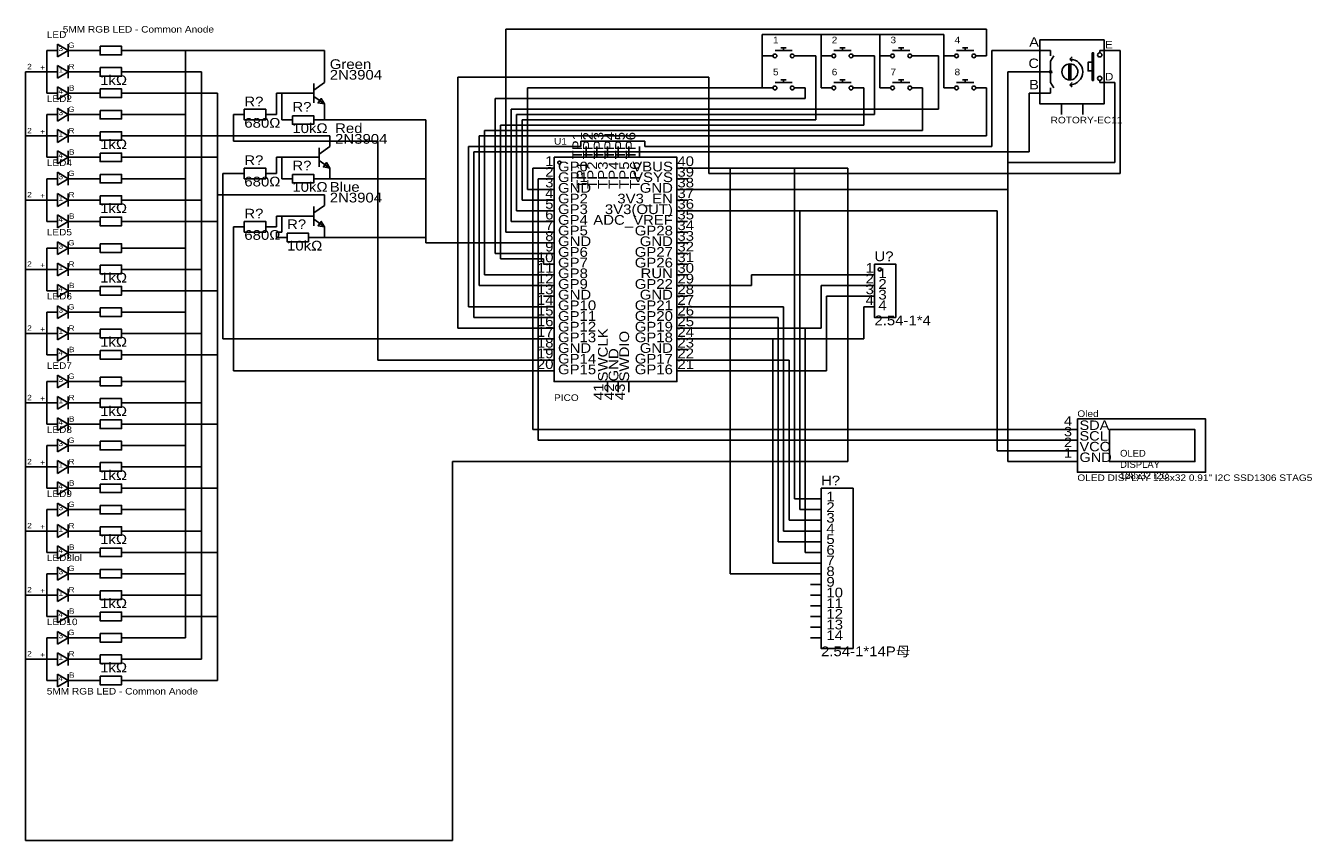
# Model space of a CAD drawing. Header units: millimetres. Extents: x 9 to 311, y 13 to 207.
import ezdxf
from ezdxf.enums import TextEntityAlignment as Align

# ---------------------------------------------------------------- set-up
doc = ezdxf.new("R2010")
doc.units = ezdxf.units.MM
doc.header["$MEASUREMENT"] = 0
doc.styles.get("Standard").update_dxf_attribs({"font": 'arial.ttf'})

msp = doc.modelspace()

# ---------------------------------------------------------------- linework, layer by layer
at = {"color": 1, "true_color": 0x008800}
for points in [[(123.19, 157.48), (123.19, 205.74)], [(123.19, 205.74), (237.49, 205.74)], [(237.49, 205.74), (237.49, 199.39)], [(184.15, 204.47), (184.15, 199.39)], [(198.12, 204.47), (184.15, 204.47)], [(198.12, 204.47), (198.12, 199.39)], [(198.12, 204.47), (212.09, 204.47)], [(227.33, 204.47), (212.09, 204.47)], [(212.09, 204.47), (212.09, 199.39)], [(227.33, 204.47), (227.33, 199.39)], [(46.99, 200.66), (34.29, 200.66)], [(46.99, 200.66), (46.99, 185.42)], [(46.99, 200.66), (80.01, 200.66)], [(80.01, 200.66), (80.01, 195.58)], [(184.15, 199.39), (184.15, 191.77)], [(196.85, 199.39), (194.31, 199.39)], [(196.85, 184.15), (196.85, 199.39)], [(198.12, 191.77), (198.12, 199.39)], [(210.82, 199.39), (208.28, 199.39)], [(210.82, 185.42), (210.82, 199.39)], [(212.09, 191.77), (212.09, 199.39)], [(226.06, 199.39), (222.25, 199.39)], [(226.06, 186.69), (226.06, 199.39)], [(227.33, 191.77), (227.33, 199.39)], [(238.76, 177.8), (238.76, 200.66)], [(238.76, 200.66), (247.65, 200.66)], [(269.24, 200.66), (267.97, 200.66)], [(269.24, 171.45), (269.24, 200.66)], [(8.89, 195.58), (8.89, 180.34)], [(111.76, 134.62), (111.76, 194.31)], [(111.76, 194.31), (171.45, 194.31)], [(171.45, 194.31), (171.45, 171.45)], [(242.57, 195.58), (242.57, 173.99)], [(242.57, 195.58), (247.65, 195.58)], [(68.58, 185.42), (68.58, 190.5)], [(68.58, 190.5), (69.85, 190.5)], [(69.85, 184.15), (69.85, 190.5)], [(74.93, 190.5), (69.85, 190.5)], [(128.27, 191.77), (184.15, 191.77)], [(128.27, 167.64), (128.27, 191.77)], [(194.31, 189.23), (194.31, 191.77)], [(208.28, 182.88), (208.28, 191.77)], [(222.25, 181.61), (222.25, 191.77)], [(237.49, 180.34), (237.49, 191.77)], [(247.65, 176.53), (247.65, 190.5)], [(267.97, 173.99), (267.97, 193.04)], [(120.65, 152.4), (120.65, 189.23)], [(120.65, 189.23), (194.31, 189.23)], [(34.29, 185.42), (46.99, 185.42)], [(46.99, 185.42), (46.99, 170.18)], [(58.42, 179.07), (58.42, 185.42)], [(80.01, 184.15), (80.01, 185.42)], [(104.14, 184.15), (80.01, 184.15)], [(104.14, 184.15), (104.14, 170.18)], [(124.46, 160.02), (124.46, 186.69)], [(124.46, 186.69), (226.06, 186.69)], [(125.73, 162.56), (125.73, 185.42)], [(125.73, 185.42), (210.82, 185.42)], [(127, 165.1), (127, 184.15)], [(127, 184.15), (196.85, 184.15)], [(118.11, 147.32), (118.11, 181.61)], [(118.11, 181.61), (222.25, 181.61)], [(121.92, 151.13), (121.92, 182.88)], [(121.92, 182.88), (208.28, 182.88)], [(8.89, 180.34), (8.89, 165.1)], [(92.71, 179.07), (58.42, 179.07)], [(92.71, 127), (92.71, 179.07)], [(116.84, 144.78), (116.84, 180.34)], [(116.84, 180.34), (237.49, 180.34)], [(140.97, 177.8), (140.97, 179.07)], [(156.21, 179.07), (140.97, 179.07)], [(156.21, 179.07), (156.21, 177.8)], [(68.58, 175.26), (69.85, 175.26)], [(68.58, 175.26), (68.58, 171.45)], [(76.2, 175.26), (69.85, 175.26)], [(69.85, 170.18), (69.85, 175.26)], [(114.3, 139.7), (114.3, 177.8)], [(114.3, 177.8), (140.97, 177.8)], [(115.57, 137.16), (115.57, 176.53)], [(115.57, 176.53), (247.65, 176.53)], [(238.76, 177.8), (156.21, 177.8)], [(132.08, 172.72), (129.54, 172.72)], [(129.54, 172.72), (129.54, 110.49)], [(176.53, 172.72), (166.37, 172.72)], [(191.77, 172.72), (176.53, 172.72)], [(176.53, 172.72), (176.53, 76.2)], [(191.77, 93.98), (191.77, 172.72)], [(191.77, 172.72), (204.47, 172.72)], [(204.47, 172.72), (204.47, 102.87)], [(242.57, 167.64), (242.57, 173.99)], [(242.57, 173.99), (267.97, 173.99)], [(34.29, 170.18), (46.99, 170.18)], [(46.99, 170.18), (46.99, 153.67)], [(55.88, 132.08), (55.88, 171.45)], [(55.88, 171.45), (58.42, 171.45)], [(80.01, 170.18), (81.28, 170.18)], [(81.28, 170.18), (104.14, 170.18)], [(104.14, 156.21), (104.14, 170.18)], [(132.08, 170.18), (130.81, 170.18)], [(130.81, 170.18), (130.81, 107.95)], [(171.45, 171.45), (269.24, 171.45)], [(132.08, 167.64), (128.27, 167.64)], [(242.57, 167.64), (166.37, 167.64)], [(242.57, 167.64), (242.57, 102.87)], [(8.89, 165.1), (8.89, 148.59)], [(132.08, 165.1), (127, 165.1)], [(68.58, 158.75), (68.58, 161.29)], [(68.58, 161.29), (69.85, 161.29)], [(69.85, 161.29), (69.85, 157.48)], [(74.93, 161.29), (69.85, 161.29)], [(132.08, 160.02), (124.46, 160.02)], [(132.08, 162.56), (125.73, 162.56)], [(165.1, 162.56), (166.37, 162.56)], [(193.04, 162.56), (166.37, 162.56)], [(193.04, 162.56), (193.04, 91.44)], [(240.03, 162.56), (193.04, 162.56)], [(240.03, 162.56), (240.03, 105.41)], [(58.42, 124.46), (58.42, 158.75)], [(69.85, 157.48), (68.58, 157.48)], [(68.58, 157.48), (68.58, 156.21)], [(132.08, 157.48), (123.19, 157.48)], [(78.74, 156.21), (80.01, 156.21)], [(104.14, 156.21), (80.01, 156.21)], [(104.14, 154.94), (104.14, 156.21)], [(132.08, 154.94), (104.14, 154.94)], [(34.29, 153.67), (46.99, 153.67)], [(46.99, 153.67), (46.99, 138.43)], [(132.08, 152.4), (120.65, 152.4)], [(132.08, 151.13), (121.92, 151.13)], [(132.08, 149.86), (132.08, 151.13)], [(8.89, 148.59), (8.89, 133.35)], [(132.08, 147.32), (118.11, 147.32)], [(181.61, 144.78), (181.61, 147.32)], [(181.61, 147.32), (208.28, 147.32)], [(132.08, 144.78), (116.84, 144.78)], [(181.61, 144.78), (166.37, 144.78)], [(198.12, 134.62), (198.12, 144.78)], [(198.12, 144.78), (208.28, 144.78)], [(199.39, 124.46), (199.39, 142.24)], [(199.39, 142.24), (208.28, 142.24)], [(132.08, 139.7), (114.3, 139.7)], [(189.23, 139.7), (166.37, 139.7)], [(189.23, 86.36), (189.23, 139.7)], [(208.28, 132.08), (208.28, 139.7)], [(34.29, 138.43), (46.99, 138.43)], [(46.99, 138.43), (46.99, 121.92)], [(132.08, 137.16), (115.57, 137.16)], [(187.96, 137.16), (166.37, 137.16)], [(187.96, 83.82), (187.96, 137.16)], [(8.89, 133.35), (8.89, 116.84)], [(132.08, 134.62), (111.76, 134.62)], [(194.31, 134.62), (166.37, 134.62)], [(194.31, 81.28), (194.31, 134.62)], [(198.12, 134.62), (194.31, 134.62)], [(55.88, 132.08), (132.08, 132.08)], [(186.69, 132.08), (166.37, 132.08)], [(186.69, 78.74), (186.69, 132.08)], [(186.69, 132.08), (208.28, 132.08)], [(132.08, 127), (92.71, 127)], [(190.5, 127), (166.37, 127)], [(190.5, 88.9), (190.5, 127)], [(132.08, 124.46), (58.42, 124.46)], [(199.39, 124.46), (166.37, 124.46)], [(34.29, 121.92), (46.99, 121.92)], [(46.99, 121.92), (46.99, 106.68)], [(8.89, 116.84), (8.89, 101.6)], [(129.54, 110.49), (254, 110.49)], [(34.29, 106.68), (46.99, 106.68)], [(46.99, 106.68), (46.99, 91.44)], [(130.81, 107.95), (254, 107.95)], [(110.49, 102.87), (110.49, 12.7)], [(204.47, 102.87), (110.49, 102.87)], [(240.03, 105.41), (254, 105.41)], [(242.57, 102.87), (254, 102.87)], [(8.89, 101.6), (8.89, 86.36)], [(195.58, 93.98), (191.77, 93.98)], [(34.29, 91.44), (46.99, 91.44)], [(46.99, 91.44), (46.99, 76.2)], [(193.04, 91.44), (195.58, 91.44)], [(195.58, 88.9), (190.5, 88.9)], [(8.89, 86.36), (8.89, 71.12)], [(195.58, 86.36), (189.23, 86.36)], [(195.58, 83.82), (187.96, 83.82)], [(195.58, 78.74), (186.69, 78.74)], [(195.58, 81.28), (194.31, 81.28)], [(34.29, 76.2), (46.99, 76.2)], [(46.99, 60.96), (46.99, 76.2)], [(176.53, 76.2), (195.58, 76.2)], [(8.89, 55.88), (8.89, 71.12)], [(34.29, 60.96), (46.99, 60.96)], [(8.89, 12.7), (8.89, 55.88)], [(110.49, 12.7), (8.89, 12.7)]]:
    msp.add_lwpolyline(points, dxfattribs=at)
at = {"color": 1, "true_color": 0x8d2323}
for points in [[(250.19, 203.2), (250.19, 187.96), (265.43, 187.96), (265.43, 203.2)], [(262.64, 200.15), (262.64, 193.55), (262.89, 193.55), (262.89, 200.15)]]:
    msp.add_lwpolyline(points, close=True, dxfattribs=at)
for points in [[(16.51, 200.66), (13.97, 200.66)], [(13.97, 200.66), (13.97, 195.58)], [(16.51, 202.18), (16.51, 200.66)], [(19.05, 200.66), (16.51, 202.18)], [(16.51, 200.66), (16.51, 199.14)], [(16.51, 199.14), (19.05, 200.66)], [(19.05, 202.18), (19.05, 199.14)], [(24.13, 200.66), (19.05, 200.66)], [(247.65, 200.66), (252.73, 200.66)], [(252.73, 199.39), (252.73, 200.66)], [(252.73, 198.12), (253.49, 199.39)], [(264.41, 200.15), (264.41, 200.66)], [(265.43, 200.66), (264.41, 200.66)], [(267.97, 200.66), (265.43, 200.66)], [(16.51, 197.1), (16.51, 195.58)], [(19.05, 195.58), (16.51, 197.1)], [(19.05, 197.1), (19.05, 194.06)], [(252.73, 195.58), (252.73, 198.12)], [(262.64, 195.83), (261.62, 195.83), (261.62, 197.87), (262.64, 197.87)], [(8.89, 195.58), (13.97, 195.58)], [(13.97, 195.58), (13.97, 190.5)], [(13.97, 195.58), (16.51, 195.58)], [(16.51, 195.58), (16.51, 194.06)], [(16.51, 194.06), (19.05, 195.58)], [(24.13, 195.58), (19.05, 195.58)], [(247.65, 195.58), (252.73, 195.58)], [(252.73, 195.58), (252.73, 193.04)], [(264.41, 193.04), (264.41, 193.55)], [(13.97, 190.5), (16.51, 190.5)], [(16.51, 192.02), (16.51, 190.5)], [(19.05, 190.5), (16.51, 192.02)], [(16.51, 190.5), (16.51, 188.98)], [(16.51, 188.98), (19.05, 190.5)], [(19.05, 192.02), (19.05, 188.98)], [(24.13, 190.5), (19.05, 190.5)], [(247.65, 190.5), (252.73, 190.5)], [(252.73, 193.04), (253.49, 191.77)], [(252.73, 190.5), (252.73, 191.77)], [(265.43, 193.04), (264.41, 193.04)], [(267.97, 193.04), (265.43, 193.04)], [(255.27, 185.42), (255.27, 187.96)], [(260.35, 185.42), (260.35, 187.96)], [(16.51, 185.42), (13.97, 185.42)], [(13.97, 185.42), (13.97, 180.34)], [(16.51, 186.94), (16.51, 185.42)], [(19.05, 185.42), (16.51, 186.94)], [(16.51, 185.42), (16.51, 183.9)], [(16.51, 183.9), (19.05, 185.42)], [(19.05, 186.94), (19.05, 183.9)], [(24.13, 185.42), (19.05, 185.42)], [(16.51, 181.86), (16.51, 180.34)], [(19.05, 180.34), (16.51, 181.86)], [(19.05, 181.86), (19.05, 178.82)], [(8.89, 180.34), (13.97, 180.34)], [(13.97, 180.34), (13.97, 175.26)], [(13.97, 180.34), (16.51, 180.34)], [(16.51, 180.34), (16.51, 178.82)], [(16.51, 178.82), (19.05, 180.34)], [(24.13, 180.34), (19.05, 180.34)], [(13.97, 175.26), (16.51, 175.26)], [(16.51, 176.78), (16.51, 175.26)], [(19.05, 175.26), (16.51, 176.78)], [(16.51, 175.26), (16.51, 173.74)], [(16.51, 173.74), (19.05, 175.26)], [(19.05, 176.78), (19.05, 173.74)], [(24.13, 175.26), (19.05, 175.26)], [(16.51, 170.18), (13.97, 170.18)], [(13.97, 170.18), (13.97, 165.1)], [(16.51, 171.7), (16.51, 170.18)], [(19.05, 170.18), (16.51, 171.7)], [(16.51, 170.18), (16.51, 168.66)], [(16.51, 168.66), (19.05, 170.18)], [(19.05, 171.7), (19.05, 168.66)], [(24.13, 170.18), (19.05, 170.18)], [(16.51, 166.62), (16.51, 165.1)], [(19.05, 165.1), (16.51, 166.62)], [(19.05, 166.62), (19.05, 163.58)], [(8.89, 165.1), (13.97, 165.1)], [(13.97, 165.1), (13.97, 160.02)], [(13.97, 165.1), (16.51, 165.1)], [(16.51, 165.1), (16.51, 163.58)], [(16.51, 163.58), (19.05, 165.1)], [(24.13, 165.1), (19.05, 165.1)], [(13.97, 160.02), (16.51, 160.02)], [(16.51, 161.54), (16.51, 160.02)], [(19.05, 160.02), (16.51, 161.54)], [(16.51, 160.02), (16.51, 158.5)], [(16.51, 158.5), (19.05, 160.02)], [(19.05, 161.54), (19.05, 158.5)], [(24.13, 160.02), (19.05, 160.02)], [(16.51, 155.19), (16.51, 153.67)], [(19.05, 153.67), (16.51, 155.19)], [(19.05, 155.19), (19.05, 152.15)], [(16.51, 153.67), (13.97, 153.67)], [(13.97, 153.67), (13.97, 148.59)], [(16.51, 153.67), (16.51, 152.15)], [(16.51, 152.15), (19.05, 153.67)], [(24.13, 153.67), (19.05, 153.67)], [(8.89, 148.59), (13.97, 148.59)], [(13.97, 148.59), (13.97, 143.51)], [(13.97, 148.59), (16.51, 148.59)], [(16.51, 150.11), (16.51, 148.59)], [(19.05, 148.59), (16.51, 150.11)], [(16.51, 148.59), (16.51, 147.07)], [(16.51, 147.07), (19.05, 148.59)], [(19.05, 150.11), (19.05, 147.07)], [(24.13, 148.59), (19.05, 148.59)], [(16.51, 145.03), (16.51, 143.51)], [(19.05, 143.51), (16.51, 145.03)], [(19.05, 145.03), (19.05, 141.99)], [(13.97, 143.51), (16.51, 143.51)], [(16.51, 143.51), (16.51, 141.99)], [(16.51, 141.99), (19.05, 143.51)], [(24.13, 143.51), (19.05, 143.51)], [(16.51, 139.95), (16.51, 138.43)], [(19.05, 138.43), (16.51, 139.95)], [(19.05, 139.95), (19.05, 136.91)], [(16.51, 138.43), (13.97, 138.43)], [(13.97, 138.43), (13.97, 133.35)], [(16.51, 138.43), (16.51, 136.91)], [(16.51, 136.91), (19.05, 138.43)], [(24.13, 138.43), (19.05, 138.43)], [(8.89, 133.35), (13.97, 133.35)], [(13.97, 133.35), (13.97, 128.27)], [(13.97, 133.35), (16.51, 133.35)], [(16.51, 134.87), (16.51, 133.35)], [(19.05, 133.35), (16.51, 134.87)], [(16.51, 133.35), (16.51, 131.83)], [(16.51, 131.83), (19.05, 133.35)], [(19.05, 134.87), (19.05, 131.83)], [(24.13, 133.35), (19.05, 133.35)], [(13.97, 128.27), (16.51, 128.27)], [(16.51, 129.79), (16.51, 128.27)], [(19.05, 128.27), (16.51, 129.79)], [(16.51, 128.27), (16.51, 126.75)], [(16.51, 126.75), (19.05, 128.27)], [(19.05, 129.79), (19.05, 126.75)], [(24.13, 128.27), (19.05, 128.27)], [(16.51, 121.92), (13.97, 121.92)], [(13.97, 121.92), (13.97, 116.84)], [(16.51, 123.44), (16.51, 121.92)], [(19.05, 121.92), (16.51, 123.44)], [(16.51, 121.92), (16.51, 120.4)], [(16.51, 120.4), (19.05, 121.92)], [(19.05, 123.44), (19.05, 120.4)], [(24.13, 121.92), (19.05, 121.92)], [(16.51, 118.36), (16.51, 116.84)], [(19.05, 116.84), (16.51, 118.36)], [(19.05, 118.36), (19.05, 115.32)], [(8.89, 116.84), (13.97, 116.84)], [(13.97, 116.84), (13.97, 111.76)], [(13.97, 116.84), (16.51, 116.84)], [(16.51, 116.84), (16.51, 115.32)], [(16.51, 115.32), (19.05, 116.84)], [(24.13, 116.84), (19.05, 116.84)], [(13.97, 111.76), (16.51, 111.76)], [(16.51, 113.28), (16.51, 111.76)], [(19.05, 111.76), (16.51, 113.28)], [(16.51, 111.76), (16.51, 110.24)], [(16.51, 110.24), (19.05, 111.76)], [(19.05, 113.28), (19.05, 110.24)], [(24.13, 111.76), (19.05, 111.76)], [(16.51, 106.68), (13.97, 106.68)], [(13.97, 106.68), (13.97, 101.6)], [(16.51, 108.2), (16.51, 106.68)], [(19.05, 106.68), (16.51, 108.2)], [(16.51, 106.68), (16.51, 105.16)], [(16.51, 105.16), (19.05, 106.68)], [(19.05, 108.2), (19.05, 105.16)], [(24.13, 106.68), (19.05, 106.68)], [(16.51, 103.12), (16.51, 101.6)], [(19.05, 101.6), (16.51, 103.12)], [(19.05, 103.12), (19.05, 100.08)], [(8.89, 101.6), (13.97, 101.6)], [(13.97, 101.6), (13.97, 96.52)], [(13.97, 101.6), (16.51, 101.6)], [(16.51, 101.6), (16.51, 100.08)], [(16.51, 100.08), (19.05, 101.6)], [(24.13, 101.6), (19.05, 101.6)], [(16.51, 98.04), (16.51, 96.52)], [(19.05, 96.52), (16.51, 98.04)], [(19.05, 98.04), (19.05, 95)], [(13.97, 96.52), (16.51, 96.52)], [(16.51, 96.52), (16.51, 95)], [(16.51, 95), (19.05, 96.52)], [(24.13, 96.52), (19.05, 96.52)], [(16.51, 91.44), (13.97, 91.44)], [(13.97, 91.44), (13.97, 86.36)], [(16.51, 92.96), (16.51, 91.44)], [(19.05, 91.44), (16.51, 92.96)], [(16.51, 91.44), (16.51, 89.92)], [(16.51, 89.92), (19.05, 91.44)], [(19.05, 92.96), (19.05, 89.92)], [(24.13, 91.44), (19.05, 91.44)], [(16.51, 87.88), (16.51, 86.36)], [(19.05, 86.36), (16.51, 87.88)], [(19.05, 87.88), (19.05, 84.84)], [(8.89, 86.36), (13.97, 86.36)], [(13.97, 86.36), (13.97, 81.28)], [(13.97, 86.36), (16.51, 86.36)], [(16.51, 86.36), (16.51, 84.84)], [(16.51, 84.84), (19.05, 86.36)], [(24.13, 86.36), (19.05, 86.36)], [(16.51, 82.8), (16.51, 81.28)], [(19.05, 81.28), (16.51, 82.8)], [(19.05, 82.8), (19.05, 79.76)], [(13.97, 81.28), (16.51, 81.28)], [(16.51, 81.28), (16.51, 79.76)], [(16.51, 79.76), (19.05, 81.28)], [(24.13, 81.28), (19.05, 81.28)], [(16.51, 76.2), (13.97, 76.2)], [(13.97, 76.2), (13.97, 71.12)], [(16.51, 77.72), (16.51, 76.2)], [(19.05, 76.2), (16.51, 77.72)], [(16.51, 76.2), (16.51, 74.68)], [(16.51, 74.68), (19.05, 76.2)], [(19.05, 77.72), (19.05, 74.68)], [(24.13, 76.2), (19.05, 76.2)], [(16.51, 72.64), (16.51, 71.12)], [(19.05, 71.12), (16.51, 72.64)], [(19.05, 72.64), (19.05, 69.6)], [(8.89, 71.12), (13.97, 71.12)], [(13.97, 71.12), (13.97, 66.04)], [(13.97, 71.12), (16.51, 71.12)], [(16.51, 71.12), (16.51, 69.6)], [(16.51, 69.6), (19.05, 71.12)], [(24.13, 71.12), (19.05, 71.12)], [(16.51, 67.56), (16.51, 66.04)], [(19.05, 66.04), (16.51, 67.56)], [(19.05, 67.56), (19.05, 64.52)], [(13.97, 66.04), (16.51, 66.04)], [(16.51, 66.04), (16.51, 64.52)], [(16.51, 64.52), (19.05, 66.04)], [(24.13, 66.04), (19.05, 66.04)], [(16.51, 60.96), (13.97, 60.96)], [(13.97, 60.96), (13.97, 55.88)], [(16.51, 62.48), (16.51, 60.96)], [(19.05, 60.96), (16.51, 62.48)], [(16.51, 60.96), (16.51, 59.44)], [(16.51, 59.44), (19.05, 60.96)], [(19.05, 62.48), (19.05, 59.44)], [(24.13, 60.96), (19.05, 60.96)], [(16.51, 57.4), (16.51, 55.88)], [(19.05, 55.88), (16.51, 57.4)], [(19.05, 57.4), (19.05, 54.36)], [(8.89, 55.88), (13.97, 55.88)], [(13.97, 55.88), (13.97, 50.8)], [(13.97, 55.88), (16.51, 55.88)], [(16.51, 55.88), (16.51, 54.36)], [(16.51, 54.36), (19.05, 55.88)], [(24.13, 55.88), (19.05, 55.88)], [(16.51, 52.32), (16.51, 50.8)], [(19.05, 50.8), (16.51, 52.32)], [(19.05, 52.32), (19.05, 49.28)], [(13.97, 50.8), (16.51, 50.8)], [(16.51, 50.8), (16.51, 49.28)], [(16.51, 49.28), (19.05, 50.8)], [(24.13, 50.8), (19.05, 50.8)]]:
    msp.add_lwpolyline(points, dxfattribs=at)
at = {"color": 1, "true_color": 0x880000}
for points in [[(24.13, 200.66), (26.67, 200.66)], [(34.29, 200.66), (31.75, 200.66)], [(24.13, 195.58), (26.67, 195.58)], [(34.29, 195.58), (31.75, 195.58)], [(80.01, 195.58), (80.01, 193.04)], [(24.13, 190.5), (26.67, 190.5)], [(34.29, 190.5), (31.75, 190.5)], [(74.93, 190.5), (77.47, 190.5)], [(80.01, 185.42), (80.01, 187.96)], [(24.13, 185.42), (26.67, 185.42)], [(34.29, 185.42), (31.75, 185.42)], [(58.42, 185.42), (60.96, 185.42)], [(68.58, 185.42), (66.04, 185.42)], [(69.85, 184.15), (72.39, 184.15)], [(80.01, 184.15), (77.47, 184.15)], [(24.13, 180.34), (26.67, 180.34)], [(34.29, 180.34), (31.75, 180.34)], [(81.28, 180.34), (81.28, 177.8)], [(24.13, 175.26), (26.67, 175.26)], [(34.29, 175.26), (31.75, 175.26)], [(76.2, 175.26), (78.74, 175.26)], [(142.24, 177.8), (142.24, 175.26)], [(144.78, 177.8), (144.78, 175.26)], [(147.32, 177.8), (147.32, 175.26)], [(149.86, 177.8), (149.86, 175.26)], [(152.4, 177.8), (152.4, 175.26)], [(154.94, 177.8), (154.94, 175.26)], [(81.28, 170.18), (81.28, 172.72)], [(132.08, 172.72), (134.62, 172.72)], [(166.37, 172.72), (163.83, 172.72)], [(24.13, 170.18), (26.67, 170.18)], [(34.29, 170.18), (31.75, 170.18)], [(58.42, 171.45), (60.96, 171.45)], [(68.58, 171.45), (66.04, 171.45)], [(69.85, 170.18), (72.39, 170.18)], [(80.01, 170.18), (77.47, 170.18)], [(132.08, 170.18), (134.62, 170.18)], [(166.37, 170.18), (163.83, 170.18)], [(80.01, 166.37), (80.01, 163.83)], [(132.08, 167.64), (134.62, 167.64)], [(166.37, 167.64), (163.83, 167.64)], [(24.13, 165.1), (26.67, 165.1)], [(34.29, 165.1), (31.75, 165.1)], [(132.08, 165.1), (134.62, 165.1)], [(166.37, 165.1), (163.83, 165.1)], [(24.13, 160.02), (26.67, 160.02)], [(34.29, 160.02), (31.75, 160.02)], [(74.93, 161.29), (77.47, 161.29)], [(132.08, 162.56), (134.62, 162.56)], [(132.08, 160.02), (134.62, 160.02)], [(166.37, 162.56), (163.83, 162.56)], [(166.37, 160.02), (163.83, 160.02)], [(58.42, 158.75), (60.96, 158.75)], [(68.58, 158.75), (66.04, 158.75)], [(80.01, 156.21), (80.01, 158.75)], [(132.08, 157.48), (134.62, 157.48)], [(166.37, 157.48), (163.83, 157.48)], [(68.58, 156.21), (71.12, 156.21)], [(78.74, 156.21), (76.2, 156.21)], [(132.08, 154.94), (134.62, 154.94)], [(166.37, 154.94), (163.83, 154.94)], [(24.13, 153.67), (26.67, 153.67)], [(34.29, 153.67), (31.75, 153.67)], [(132.08, 152.4), (134.62, 152.4)], [(166.37, 152.4), (163.83, 152.4)], [(24.13, 148.59), (26.67, 148.59)], [(34.29, 148.59), (31.75, 148.59)], [(132.08, 149.86), (134.62, 149.86)], [(166.37, 149.86), (163.83, 149.86)], [(132.08, 147.32), (134.62, 147.32)], [(166.37, 147.32), (163.83, 147.32)], [(208.28, 147.32), (210.82, 147.32)], [(24.13, 143.51), (26.67, 143.51)], [(34.29, 143.51), (31.75, 143.51)], [(132.08, 144.78), (134.62, 144.78)], [(132.08, 142.24), (134.62, 142.24)], [(166.37, 144.78), (163.83, 144.78)], [(166.37, 142.24), (163.83, 142.24)], [(208.28, 144.78), (210.82, 144.78)], [(208.28, 142.24), (210.82, 142.24)], [(132.08, 139.7), (134.62, 139.7)], [(166.37, 139.7), (163.83, 139.7)], [(208.28, 139.7), (210.82, 139.7)], [(24.13, 138.43), (26.67, 138.43)], [(34.29, 138.43), (31.75, 138.43)], [(132.08, 137.16), (134.62, 137.16)], [(166.37, 137.16), (163.83, 137.16)], [(24.13, 133.35), (26.67, 133.35)], [(34.29, 133.35), (31.75, 133.35)], [(132.08, 134.62), (134.62, 134.62)], [(166.37, 134.62), (163.83, 134.62)], [(132.08, 132.08), (134.62, 132.08)], [(166.37, 132.08), (163.83, 132.08)], [(24.13, 128.27), (26.67, 128.27)], [(34.29, 128.27), (31.75, 128.27)], [(132.08, 129.54), (134.62, 129.54)], [(132.08, 127), (134.62, 127)], [(166.37, 129.54), (163.83, 129.54)], [(166.37, 127), (163.83, 127)], [(132.08, 124.46), (134.62, 124.46)], [(166.37, 124.46), (163.83, 124.46)], [(24.13, 121.92), (26.67, 121.92)], [(34.29, 121.92), (31.75, 121.92)], [(147.32, 119.38), (147.32, 121.92)], [(149.86, 119.38), (149.86, 121.92)], [(152.4, 119.38), (152.4, 121.92)], [(24.13, 116.84), (26.67, 116.84)], [(34.29, 116.84), (31.75, 116.84)], [(24.13, 111.76), (26.67, 111.76)], [(34.29, 111.76), (31.75, 111.76)], [(254, 110.49), (259.08, 110.49)], [(24.13, 106.68), (26.67, 106.68)], [(34.29, 106.68), (31.75, 106.68)], [(254, 107.95), (259.08, 107.95)], [(254, 105.41), (259.08, 105.41)], [(254, 102.87), (259.08, 102.87)], [(24.13, 101.6), (26.67, 101.6)], [(34.29, 101.6), (31.75, 101.6)], [(24.13, 96.52), (26.67, 96.52)], [(34.29, 96.52), (31.75, 96.52)], [(195.58, 93.98), (198.12, 93.98)], [(24.13, 91.44), (26.67, 91.44)], [(34.29, 91.44), (31.75, 91.44)], [(195.58, 91.44), (198.12, 91.44)], [(195.58, 88.9), (198.12, 88.9)], [(24.13, 86.36), (26.67, 86.36)], [(34.29, 86.36), (31.75, 86.36)], [(195.58, 86.36), (198.12, 86.36)], [(195.58, 83.82), (198.12, 83.82)], [(24.13, 81.28), (26.67, 81.28)], [(34.29, 81.28), (31.75, 81.28)], [(195.58, 81.28), (198.12, 81.28)], [(195.58, 78.74), (198.12, 78.74)], [(24.13, 76.2), (26.67, 76.2)], [(34.29, 76.2), (31.75, 76.2)], [(195.58, 76.2), (198.12, 76.2)], [(195.58, 73.66), (198.12, 73.66)], [(24.13, 71.12), (26.67, 71.12)], [(34.29, 71.12), (31.75, 71.12)], [(195.58, 71.12), (198.12, 71.12)], [(195.58, 68.58), (198.12, 68.58)], [(24.13, 66.04), (26.67, 66.04)], [(34.29, 66.04), (31.75, 66.04)], [(195.58, 66.04), (198.12, 66.04)], [(195.58, 63.5), (198.12, 63.5)], [(24.13, 60.96), (26.67, 60.96)], [(34.29, 60.96), (31.75, 60.96)], [(195.58, 60.96), (198.12, 60.96)], [(24.13, 55.88), (26.67, 55.88)], [(34.29, 55.88), (31.75, 55.88)], [(24.13, 50.8), (26.67, 50.8)], [(34.29, 50.8), (31.75, 50.8)]]:
    msp.add_lwpolyline(points, dxfattribs=at)
at = {"color": 1, "true_color": 0xa00000}
for points in [[(26.67, 201.68), (26.67, 199.64), (31.75, 199.64), (31.75, 201.68)], [(26.67, 196.6), (26.67, 194.56), (31.75, 194.56), (31.75, 196.6)], [(26.67, 191.52), (26.67, 189.48), (31.75, 189.48), (31.75, 191.52)], [(80.01, 187.96), (79.25, 189.23), (78.49, 188.21)], [(26.67, 186.44), (26.67, 184.4), (31.75, 184.4), (31.75, 186.44)], [(60.96, 186.69), (60.96, 184.15), (66.04, 184.15), (66.04, 186.69)], [(72.39, 185.17), (72.39, 183.13), (77.47, 183.13), (77.47, 185.17)], [(26.67, 181.36), (26.67, 179.32), (31.75, 179.32), (31.75, 181.36)], [(26.67, 176.28), (26.67, 174.24), (31.75, 174.24), (31.75, 176.28)], [(134.62, 175.26), (134.62, 121.92), (163.83, 121.92), (163.83, 175.26)], [(60.96, 172.72), (60.96, 170.18), (66.04, 170.18), (66.04, 172.72)], [(81.28, 172.72), (80.52, 173.99), (79.76, 172.97)], [(26.67, 171.2), (26.67, 169.16), (31.75, 169.16), (31.75, 171.2)], [(72.39, 171.2), (72.39, 169.16), (77.47, 169.16), (77.47, 171.2)], [(26.67, 166.12), (26.67, 164.08), (31.75, 164.08), (31.75, 166.12)], [(26.67, 161.04), (26.67, 159), (31.75, 159), (31.75, 161.04)], [(60.96, 160.02), (60.96, 157.48), (66.04, 157.48), (66.04, 160.02)], [(80.01, 158.75), (79.25, 160.02), (78.49, 159)], [(71.12, 157.23), (71.12, 155.19), (76.2, 155.19), (76.2, 157.23)], [(26.67, 154.69), (26.67, 152.65), (31.75, 152.65), (31.75, 154.69)], [(26.67, 149.61), (26.67, 147.57), (31.75, 147.57), (31.75, 149.61)], [(210.82, 149.86), (210.82, 137.16), (215.9, 137.16), (215.9, 149.86)], [(26.67, 144.53), (26.67, 142.49), (31.75, 142.49), (31.75, 144.53)], [(26.67, 139.45), (26.67, 137.41), (31.75, 137.41), (31.75, 139.45)], [(26.67, 134.37), (26.67, 132.33), (31.75, 132.33), (31.75, 134.37)], [(26.67, 129.29), (26.67, 127.25), (31.75, 127.25), (31.75, 129.29)], [(26.67, 122.94), (26.67, 120.9), (31.75, 120.9), (31.75, 122.94)], [(26.67, 117.86), (26.67, 115.82), (31.75, 115.82), (31.75, 117.86)], [(26.67, 112.78), (26.67, 110.74), (31.75, 110.74), (31.75, 112.78)], [(26.67, 107.7), (26.67, 105.66), (31.75, 105.66), (31.75, 107.7)], [(26.67, 102.62), (26.67, 100.58), (31.75, 100.58), (31.75, 102.62)], [(26.67, 97.54), (26.67, 95.5), (31.75, 95.5), (31.75, 97.54)], [(198.12, 96.52), (198.12, 58.42), (205.74, 58.42), (205.74, 96.52)], [(26.67, 92.46), (26.67, 90.42), (31.75, 90.42), (31.75, 92.46)], [(26.67, 87.38), (26.67, 85.34), (31.75, 85.34), (31.75, 87.38)], [(26.67, 82.3), (26.67, 80.26), (31.75, 80.26), (31.75, 82.3)], [(26.67, 77.22), (26.67, 75.18), (31.75, 75.18), (31.75, 77.22)], [(26.67, 72.14), (26.67, 70.1), (31.75, 70.1), (31.75, 72.14)], [(26.67, 67.06), (26.67, 65.02), (31.75, 65.02), (31.75, 67.06)], [(26.67, 61.98), (26.67, 59.94), (31.75, 59.94), (31.75, 61.98)], [(26.67, 56.9), (26.67, 54.86), (31.75, 54.86), (31.75, 56.9)], [(26.67, 51.82), (26.67, 49.78), (31.75, 49.78), (31.75, 51.82)]]:
    msp.add_lwpolyline(points, close=True, dxfattribs=at)
at = {"color": 1, "true_color": 0xa54b4b}
for points in [[(184.15, 199.39), (186.65, 199.39)], [(187.17, 200.66), (189.23, 200.66)], [(189.23, 201.29), (188.59, 201.29)], [(189.23, 200.66), (189.23, 201.29)], [(189.23, 201.29), (189.86, 201.29)], [(189.23, 200.66), (191.29, 200.66)], [(194.31, 199.39), (191.81, 199.39)], [(198.12, 199.39), (200.62, 199.39)], [(201.14, 200.66), (203.2, 200.66)], [(203.2, 201.29), (202.56, 201.29)], [(203.2, 200.66), (203.2, 201.29)], [(203.2, 201.29), (203.84, 201.29)], [(203.2, 200.66), (205.26, 200.66)], [(208.28, 199.39), (205.78, 199.39)], [(212.09, 199.39), (214.59, 199.39)], [(215.11, 200.66), (217.17, 200.66)], [(217.17, 201.29), (216.53, 201.29)], [(217.17, 200.66), (217.17, 201.29)], [(217.17, 201.29), (217.81, 201.29)], [(217.17, 200.66), (219.23, 200.66)], [(222.25, 199.39), (219.75, 199.39)], [(227.33, 199.39), (229.83, 199.39)], [(230.35, 200.66), (232.41, 200.66)], [(232.41, 201.29), (231.78, 201.29)], [(232.41, 200.66), (232.41, 201.29)], [(232.41, 201.29), (233.05, 201.29)], [(232.41, 200.66), (234.47, 200.66)], [(237.49, 199.39), (234.99, 199.39)], [(189.23, 193.67), (188.59, 193.67)], [(189.23, 193.04), (189.23, 193.67)], [(189.23, 193.67), (189.86, 193.67)], [(203.2, 193.67), (202.56, 193.67)], [(203.2, 193.04), (203.2, 193.67)], [(203.2, 193.67), (203.84, 193.67)], [(217.17, 193.67), (216.53, 193.67)], [(217.17, 193.04), (217.17, 193.67)], [(217.17, 193.67), (217.81, 193.67)], [(232.41, 193.67), (231.78, 193.67)], [(232.41, 193.04), (232.41, 193.67)], [(232.41, 193.67), (233.05, 193.67)], [(184.15, 191.77), (186.65, 191.77)], [(187.17, 193.04), (189.23, 193.04)], [(189.23, 193.04), (191.29, 193.04)], [(194.31, 191.77), (191.81, 191.77)], [(198.12, 191.77), (200.62, 191.77)], [(201.14, 193.04), (203.2, 193.04)], [(203.2, 193.04), (205.26, 193.04)], [(208.28, 191.77), (205.78, 191.77)], [(212.09, 191.77), (214.59, 191.77)], [(215.11, 193.04), (217.17, 193.04)], [(217.17, 193.04), (219.23, 193.04)], [(222.25, 191.77), (219.75, 191.77)], [(227.33, 191.77), (229.83, 191.77)], [(230.35, 193.04), (232.41, 193.04)], [(232.41, 193.04), (234.47, 193.04)], [(237.49, 191.77), (234.99, 191.77)]]:
    msp.add_lwpolyline(points, dxfattribs=at)
at = {"color": 1, "true_color": 0x840000}
for points in [[(257.05, 193.8), (257.05, 197.36)], [(257.81, 199.14), (257.3, 198.63)], [(257.3, 198.63), (257.81, 198.12)], [(257.3, 193.8), (257.3, 197.36)], [(257.56, 197.36), (257.56, 193.8)], [(257.3, 192.53), (257.81, 193.04)], [(257.3, 192.53), (257.81, 192.02)]]:
    msp.add_lwpolyline(points, dxfattribs=at)
at = {"color": 1, "true_color": 0xff0000}
for points in [[(50.8, 195.58), (34.29, 195.58)], [(50.8, 195.58), (50.8, 180.34)], [(34.29, 180.34), (50.8, 180.34)], [(50.8, 165.1), (50.8, 180.34)], [(50.8, 180.34), (81.28, 180.34)], [(34.29, 165.1), (50.8, 165.1)], [(50.8, 165.1), (50.8, 148.59)], [(34.29, 148.59), (50.8, 148.59)], [(50.8, 148.59), (50.8, 133.35)], [(34.29, 133.35), (50.8, 133.35)], [(50.8, 133.35), (50.8, 116.84)], [(34.29, 116.84), (50.8, 116.84)], [(50.8, 116.84), (50.8, 101.6)], [(34.29, 101.6), (50.8, 101.6)], [(50.8, 101.6), (50.8, 86.36)], [(34.29, 86.36), (50.8, 86.36)], [(50.8, 86.36), (50.8, 71.12)], [(34.29, 71.12), (50.8, 71.12)], [(50.8, 55.88), (50.8, 71.12)], [(34.29, 55.88), (50.8, 55.88)]]:
    msp.add_lwpolyline(points, dxfattribs=at)
at = {"color": 1, "true_color": 0x0000cc}
for points in [[(54.61, 190.5), (34.29, 190.5)], [(54.61, 190.5), (54.61, 175.26)], [(34.29, 175.26), (54.61, 175.26)], [(54.61, 175.26), (54.61, 166.37)], [(54.61, 160.02), (54.61, 166.37)], [(54.61, 166.37), (80.01, 166.37)], [(34.29, 160.02), (54.61, 160.02)], [(54.61, 160.02), (54.61, 143.51)], [(34.29, 143.51), (54.61, 143.51)], [(54.61, 143.51), (54.61, 128.27)], [(34.29, 128.27), (54.61, 128.27)], [(54.61, 128.27), (54.61, 111.76)], [(54.61, 111.76), (34.29, 111.76)], [(54.61, 111.76), (54.61, 96.52)], [(54.61, 96.52), (34.29, 96.52)], [(54.61, 96.52), (54.61, 81.28)], [(54.61, 81.28), (34.29, 81.28)], [(54.61, 81.28), (54.61, 66.04)], [(54.61, 66.04), (34.29, 66.04)], [(54.61, 66.04), (54.61, 50.8)], [(34.29, 50.8), (54.61, 50.8)]]:
    msp.add_lwpolyline(points, dxfattribs=at)
at = {"color": 1, "true_color": 0xa00000}
for points in [[(80.01, 193.04), (77.47, 191.26)], [(77.47, 192.79), (77.47, 188.21)], [(77.47, 189.74), (80.01, 187.96)], [(81.28, 177.8), (78.74, 176.02)], [(78.74, 177.55), (78.74, 172.97)], [(78.74, 174.5), (81.28, 172.72)], [(80.01, 163.83), (77.47, 162.05)], [(77.47, 163.58), (77.47, 159)], [(77.47, 160.53), (80.01, 158.75)]]:
    msp.add_lwpolyline(points, dxfattribs=at)
at = {"color": 1, "true_color": 0x880000}
for points in [[(259.08, 113.03), (259.08, 100.33), (289.56, 100.33), (289.56, 113.03)], [(266.7, 110.49), (266.7, 102.87), (287.02, 102.87), (287.02, 110.49)]]:
    msp.add_lwpolyline(points, close=True, dxfattribs=at)
at = {"color": 1, "true_color": 0xa54b4b}
for centre in [(187.17, 199.39), (191.29, 199.39), (201.14, 199.39), (205.26, 199.39), (215.11, 199.39), (219.23, 199.39), (230.35, 199.39), (234.47, 199.39), (187.17, 191.77), (191.29, 191.77), (201.14, 191.77), (205.26, 191.77), (215.11, 191.77), (219.23, 191.77), (230.35, 191.77), (234.47, 191.77)]:
    msp.add_arc(centre, 0.449, 0.3079, 359.6921, dxfattribs=at)
at = {"color": 1, "true_color": 0x840000}
for radius, start, end in [(1.9, 359.9948, 717.4546), (3.05, 270, 450)]:
    msp.add_arc((257.3, 195.58), radius, start, end, dxfattribs=at)
at = {"true_color": 0x8d2323}
for centre, major_axis in [((264.41, 199.64), (0.508, 0)), ((252.73, 195.58), (0.254, 0)), ((264.41, 194.06), (0.508, 0))]:
    msp.add_ellipse(centre, major_axis=major_axis, ratio=1, dxfattribs=at)
at = {"true_color": 0xa00000}
for centre in [(135.89, 173.99), (212.09, 148.59)]:
    msp.add_ellipse(centre, major_axis=(0.381, 0), ratio=1, dxfattribs=at)

# ---------------------------------------------------------------- texts
at = {"color": 1, "true_color": 0x000080, "width": 1.1}
for s, height, p in [('5MM RGB LED - Common Anode', 1.5602, (17.78, 204.47)), ('LED', 1.56, (13.97, 203.2)), ('1', 1.56, (186.69, 201.93)), ('2', 1.56, (200.66, 201.93)), ('3', 1.56, (214.63, 201.93)), ('4', 1.56, (229.87, 201.93)), ('Green', 2.311, (81.28, 195.58)), ('5', 1.56, (186.69, 194.31)), ('6', 1.56, (200.66, 194.31)), ('7', 1.56, (214.63, 194.31)), ('8', 1.56, (229.87, 194.31)), ('1kΩ', 2.311, (26.67, 191.77)), ('2N3904', 2.311, (81.28, 193.04)), ('LED2', 1.56, (13.97, 187.96)), ('R?', 2.311, (60.96, 186.69)), ('R?', 2.311, (72.39, 185.42)), ('680Ω', 2.311, (60.96, 181.61)), ('ROTORY-EC11', 1.5602, (252.73, 182.88)), ('10kΩ', 2.311, (72.39, 180.34)), ('Red', 2.311, (82.55, 180.34)), ('1kΩ', 2.311, (26.67, 176.53)), ('2N3904', 2.311, (82.55, 177.8)), ('U1', 1.56, (134.62, 177.8)), ('R?', 2.311, (60.96, 172.72)), ('LED4', 1.56, (13.97, 172.72)), ('R?', 2.311, (72.39, 171.45)), ('680Ω', 2.311, (60.96, 167.64)), ('10kΩ', 2.311, (72.39, 166.37)), ('Blue', 2.311, (81.28, 166.37)), ('2N3904', 2.311, (81.28, 163.83)), ('1kΩ', 2.311, (26.67, 161.29)), ('R?', 2.311, (60.96, 160.02)), ('R?', 2.311, (71.12, 157.48)), ('LED5', 1.56, (13.97, 156.21)), ('680Ω', 2.311, (60.96, 154.94)), ('10kΩ', 2.311, (71.12, 152.4)), ('U?', 2.311, (210.82, 149.86)), ('1kΩ', 2.311, (26.67, 144.78)), ('LED6', 1.56, (13.97, 140.97)), ('2.54-1*4', 2.311, (210.82, 134.62)), ('1kΩ', 2.311, (26.67, 129.54)), ('LED7', 1.56, (13.97, 124.46)), ('PICO', 1.56, (134.62, 116.84)), ('1kΩ', 2.311, (26.67, 113.03)), ('Oled', 1.56, (259.08, 113.03)), ('LED8', 1.56, (13.97, 109.22)), ('1kΩ', 2.311, (26.67, 97.79)), ('H?', 2.311, (198.12, 96.52)), ('OLED DISPLAY 128x32 0.91" I2C SSD1306 STAG5', 1.5602, (259.08, 97.79)), ('LED9', 1.56, (13.97, 93.98)), ('1kΩ', 2.311, (26.67, 82.55)), ('LED3lol', 1.56, (13.97, 78.74)), ('1kΩ', 2.311, (26.67, 67.31)), ('LED10', 1.56, (13.97, 63.5)), ('2.54-1*14P母', 2.3114, (198.12, 55.88)), ('1kΩ', 2.311, (26.67, 52.07)), ('5MM RGB LED - Common Anode', 1.5602, (13.97, 46.99))]:
    msp.add_text(s, height=height, dxfattribs=at).set_placement(p, align=Align.BOTTOM_LEFT)
at = {"color": 1, "true_color": 0x8d2323, "width": 1.1}
for s, p in [('G', (20.57, 200.91)), ('R', (20.57, 195.83)), ('B', (20.57, 190.75)), ('G', (20.57, 185.67)), ('R', (20.57, 180.59)), ('B', (20.57, 175.51)), ('G', (20.57, 170.43)), ('R', (20.57, 165.35)), ('B', (20.57, 160.27)), ('G', (20.57, 153.92)), ('R', (20.57, 148.84)), ('B', (20.57, 143.76)), ('G', (20.57, 138.68)), ('R', (20.57, 133.6)), ('B', (20.57, 128.52)), ('G', (20.57, 122.17)), ('R', (20.57, 117.09)), ('B', (20.57, 112.01)), ('G', (20.57, 106.93)), ('R', (20.57, 101.85)), ('B', (20.57, 96.77)), ('G', (20.57, 91.69)), ('R', (20.57, 86.61)), ('B', (20.57, 81.53)), ('G', (20.57, 76.45)), ('R', (20.57, 71.37)), ('B', (20.57, 66.29)), ('G', (20.57, 61.21)), ('R', (20.57, 56.13)), ('B', (20.57, 51.05))]:
    msp.add_text(s, height=1.28, dxfattribs=at).set_placement(p, align=Align.BOTTOM_RIGHT)
at = {"color": 1, "true_color": 0x000000, "width": 1.1}
for s, height, p in [('A', 2.25, (249.94, 200.91)), ('2', 1.28, (10.41, 195.83)), ('C', 2.25, (249.94, 195.83)), ('B', 2.25, (249.94, 190.75)), ('2', 1.28, (10.41, 180.59)), ('1', 2.31, (134.49, 172.49)), ('2', 2.31, (134.49, 169.95)), ('VBUS', 2.311, (162.89, 171.22)), ('3', 2.31, (134.49, 167.41)), ('VSYS', 2.311, (162.89, 168.68)), ('GND', 2.311, (162.89, 166.14)), ('2', 1.28, (10.41, 165.35)), ('4', 2.31, (134.49, 164.87)), ('3V3_EN', 2.311, (162.89, 163.6)), ('5', 2.31, (134.49, 162.33)), ('3V3(OUT)', 2.311, (162.89, 161.06)), ('7', 2.31, (134.49, 157.25)), ('6', 2.31, (134.49, 159.79)), ('ADC_VREF', 2.311, (162.89, 158.52)), ('8', 2.31, (134.49, 154.71)), ('GP28', 2.311, (162.89, 155.98)), ('9', 2.31, (134.49, 152.17)), ('GP27', 2.311, (162.89, 150.9)), ('GND', 2.311, (162.89, 153.44)), ('10', 2.311, (134.49, 149.63)), ('GP26', 2.311, (162.89, 148.36)), ('2', 1.28, (10.41, 148.84)), ('11', 2.311, (134.49, 147.09)), ('RUN', 2.311, (162.89, 145.82)), ('1', 2.31, (210.69, 147.09)), ('12', 2.311, (134.49, 144.55)), ('13', 2.311, (134.49, 142.01)), ('GP22', 2.311, (162.89, 143.28)), ('3', 2.31, (210.69, 142.01)), ('2', 2.31, (210.69, 144.55)), ('14', 2.311, (134.49, 139.47)), ('GND', 2.311, (162.89, 140.74)), ('4', 2.31, (210.69, 139.47)), ('15', 2.311, (134.49, 136.93)), ('GP21', 2.311, (162.89, 138.2)), ('16', 2.311, (134.49, 134.39)), ('GP20', 2.311, (162.89, 135.66)), ('GP19', 2.311, (162.89, 133.12)), ('2', 1.28, (10.41, 133.6)), ('17', 2.311, (134.49, 131.85)), ('GP18', 2.311, (162.89, 130.58)), ('18', 2.311, (134.49, 129.31)), ('19', 2.311, (134.49, 126.77)), ('GND', 2.311, (162.89, 128.04)), ('20', 2.311, (134.49, 124.23)), ('GP17', 2.311, (162.89, 125.5)), ('GP16', 2.311, (162.89, 122.96)), ('2', 1.28, (10.41, 117.09)), ('4', 2.25, (257.81, 110.74)), ('3', 2.25, (257.81, 108.2)), ('2', 2.25, (257.81, 105.66)), ('1', 2.25, (257.81, 103.12)), ('2', 1.28, (10.41, 101.85)), ('2', 1.28, (10.41, 86.61)), ('2', 1.28, (10.41, 71.37)), ('2', 1.28, (10.41, 56.13))]:
    msp.add_text(s, height=height, dxfattribs=at).set_placement(p, align=Align.BOTTOM_RIGHT)
for s, height, p in [('E', 1.77, (265.68, 200.66)), ('3', 1.28, (16.76, 200.15)), ('1', 1.28, (16.76, 195.07)), ('D', 1.77, (265.68, 193.04)), ('4', 1.28, (16.76, 189.99)), ('3', 1.28, (16.76, 184.91)), ('1', 1.28, (16.76, 179.83)), ('4', 1.28, (16.76, 174.75)), ('40', 2.311, (163.96, 172.49)), ('GP0', 2.311, (135.56, 171.22)), ('39', 2.311, (163.96, 169.95)), ('3', 1.28, (16.76, 169.67)), ('GP1', 2.311, (135.56, 168.68)), ('GND', 2.311, (135.56, 166.14)), ('38', 2.311, (163.96, 167.41)), ('1', 1.28, (16.76, 164.59)), ('GP2', 2.311, (135.56, 163.6)), ('37', 2.311, (163.96, 164.87)), ('GP3', 2.311, (135.56, 161.06)), ('36', 2.311, (163.96, 162.33)), ('4', 1.28, (16.76, 159.51)), ('GP4', 2.311, (135.56, 158.52)), ('35', 2.311, (163.96, 159.79)), ('34', 2.311, (163.96, 157.25)), ('GP5', 2.311, (135.56, 155.98)), ('33', 2.311, (163.96, 154.71)), ('3', 1.28, (16.76, 153.16)), ('GND', 2.311, (135.56, 153.44)), ('GP6', 2.311, (135.56, 150.9)), ('32', 2.311, (163.96, 152.17)), ('GP7', 2.311, (135.56, 148.36)), ('31', 2.311, (163.96, 149.63)), ('1', 1.28, (16.76, 148.08)), ('GP8', 2.311, (135.56, 145.82)), ('30', 2.311, (163.96, 147.09)), ('1', 2.31, (211.76, 145.82)), ('GP9', 2.311, (135.56, 143.28)), ('29', 2.311, (163.96, 144.55)), ('28', 2.311, (163.96, 142.01)), ('2', 2.31, (211.76, 143.28)), ('4', 1.28, (16.76, 143)), ('GND', 2.311, (135.56, 140.74)), ('27', 2.311, (163.96, 139.47)), ('3', 2.31, (211.76, 140.74)), ('3', 1.28, (16.76, 137.92)), ('GP10', 2.311, (135.56, 138.2)), ('26', 2.311, (163.96, 136.93)), ('4', 2.31, (211.76, 138.2)), ('GP11', 2.311, (135.56, 135.66)), ('GP12', 2.311, (135.56, 133.12)), ('25', 2.311, (163.96, 134.39)), ('1', 1.28, (16.76, 132.84)), ('GP13', 2.311, (135.56, 130.58)), ('24', 2.311, (163.96, 131.85)), ('GND', 2.311, (135.56, 128.04)), ('23', 2.311, (163.96, 129.31)), ('22', 2.311, (163.96, 126.77)), ('4', 1.28, (16.76, 127.76)), ('GP14', 2.311, (135.56, 125.5)), ('21', 2.311, (163.96, 124.23)), ('GP15', 2.311, (135.56, 122.96)), ('3', 1.28, (16.76, 121.41)), ('1', 1.28, (16.76, 116.33)), ('4', 1.28, (16.76, 111.25)), ('3', 1.28, (16.76, 106.17)), ('1', 1.28, (16.76, 101.09)), ('4', 1.28, (16.76, 96.01)), ('1', 2.31, (199.39, 92.73)), ('3', 1.28, (16.76, 90.93)), ('3', 2.31, (199.39, 87.65)), ('2', 2.31, (199.39, 90.19)), ('4', 2.31, (199.39, 85.11)), ('1', 1.28, (16.76, 85.85)), ('5', 2.31, (199.39, 82.57)), ('4', 1.28, (16.76, 80.77)), ('6', 2.31, (199.39, 80.03)), ('7', 2.31, (199.39, 77.49)), ('3', 1.28, (16.76, 75.69)), ('9', 2.31, (199.39, 72.41)), ('8', 2.31, (199.39, 74.95)), ('10', 2.311, (199.39, 69.87)), ('1', 1.28, (16.76, 70.61)), ('11', 2.311, (199.39, 67.33)), ('4', 1.28, (16.76, 65.53)), ('12', 2.311, (199.39, 64.79)), ('13', 2.311, (199.39, 62.25)), ('3', 1.28, (16.76, 60.45)), ('14', 2.311, (199.39, 59.71)), ('1', 1.28, (16.76, 55.37)), ('4', 1.28, (16.76, 50.29))]:
    msp.add_text(s, height=height, dxfattribs=at).set_placement(p, align=Align.BOTTOM_LEFT)
at = {"color": 1, "true_color": 0x8d2323, "width": 1.1}
for p in [(12.45, 195.58), (12.45, 180.34), (12.45, 165.1), (12.45, 148.59), (12.45, 133.35), (12.45, 116.84), (12.45, 101.6), (12.45, 86.36), (12.45, 71.12), (12.45, 55.88)]:
    msp.add_text('+', height=1.28, dxfattribs=at).set_placement(p, align=Align.BOTTOM_LEFT)
at = {"color": 1, "true_color": 0x000000, "width": 1.1}
for s, p in [('TP1', (141.99, 174.77)), ('TP2', (144.53, 174.77)), ('TP3', (147.07, 174.77)), ('TP4', (149.61, 174.77)), ('TP5', (152.15, 174.77)), ('TP6', (154.69, 174.77)), ('SWCLK', (148.08, 121.94)), ('SWDIO', (153.16, 121.94)), ('GND', (150.62, 121.94))]:
    msp.add_text(s, height=2.311, rotation=90, dxfattribs=at).set_placement(p, align=Align.BOTTOM_LEFT)
for s, p in [('TP1', (143, 174.27)), ('TP2', (145.54, 174.27)), ('TP3', (148.08, 174.27)), ('TP4', (150.62, 174.27)), ('TP5', (153.16, 174.27)), ('TP6', (155.7, 174.27)), ('41', (147.07, 121.43)), ('42', (149.61, 121.43)), ('43', (152.15, 121.43))]:
    msp.add_text(s, height=2.311, rotation=90, dxfattribs=at).set_placement(p, align=Align.BOTTOM_RIGHT)
at = {"color": 1, "true_color": 0x0000ff, "width": 1.1}
for s, p in [('SDA', (259.59, 109.73)), ('SCL', (259.59, 107.19)), ('VCC', (259.59, 104.65)), ('GND', (259.59, 102.11))]:
    msp.add_text(s, height=2.247, dxfattribs=at).set_placement(p, align=Align.BOTTOM_LEFT)
at = {"true_color": 0x00cccc, "insert": (269.24, 105.66), "char_height": 1.6051, "width": 13.7584, "attachment_point": 1}
msp.add_mtext('OLED DISPLAY\\P128x32 I2C', dxfattribs=at)

doc.saveas('drawing.dxf')
